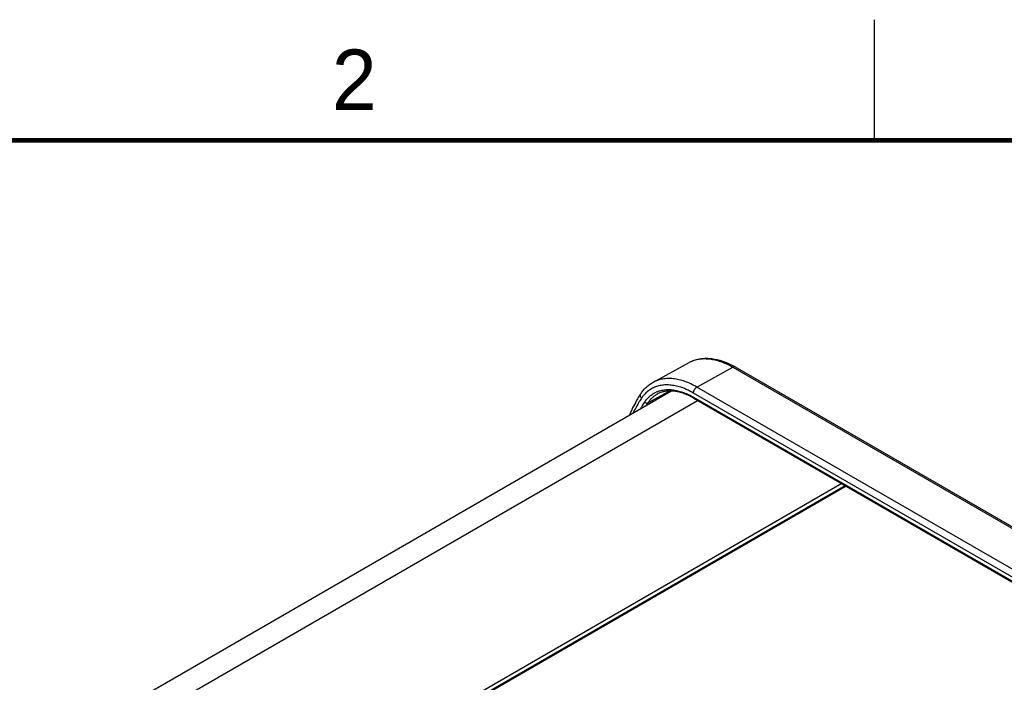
# Model space of a CAD drawing. Header units: inches. Extents: x 0 to 34, y 0 to 22.
# Tile 46 of 47: x 26.2 to 30.3, y 19.3 to 22. Entities that reach past the tile are written whole.
import ezdxf

# ---------------------------------------------------------------- set-up
doc = ezdxf.new("R2010")
doc.units = ezdxf.units.IN
doc.header["$LTSCALE"] = 1.87
doc.header["$MEASUREMENT"] = 0
doc.layers.get('0').update_dxf_attribs({"linetype": 'CONTINUOUS'})
doc.styles.add('TEXTSTYLE_2', font='txt')

msp = doc.modelspace()

# ---------------------------------------------------------------- linework, layer by layer
at = {"color": 2, "linetype": 'CONTINUOUS'}
msp.add_line((29.75, 22), (29.75, 21.5), dxfattribs=at)
at = {"color": 7, "linetype": 'CONTINUOUS'}
for p, q in [((28.8334, 20.4966), (28.9837, 20.5792)), ((28.9962, 20.5851), (28.9966, 20.5853)), ((29.0157, 20.477), (29.1642, 20.5598)), ((29.1642, 20.5598), (32.5016, 18.6328)), ((29.1739, 20.5606), (32.5113, 18.6336)), ((26.657, 19.1603), (28.9079, 20.4599)), ((28.8124, 20.4119), (28.8982, 20.4591)), ((32.3387, 18.5254), (29.0013, 20.4524)), ((32.3531, 18.5501), (29.0157, 20.477)), ((26.7493, 19.1122), (29.0181, 20.4221)), ((29.0013, 20.4352), (32.3387, 18.5082)), ((29.0033, 20.4306), (32.3408, 18.5036)), ((29.6155, 20.0771), (27.3468, 18.7672)), ((27.3609, 18.759), (29.6296, 20.069)), ((29.6346, 20.0661), (27.3659, 18.7562))]:
    msp.add_line(p, q, dxfattribs=at)
at = {"color": 7, "linetype": 'CONTINUOUS', "const_width": 0.02}
msp.add_lwpolyline([(33.5, 21.5), (0.5, 21.5)], dxfattribs=at)
at = {"color": 7, "linetype": 'CONTINUOUS'}
for centre, radius, start, end in [((29.0427, 20.4719), 0.1224, 112.3319, 118.7743), ((29.049, 20.4603), 0.1356, 113.282, 118.8229), ((29.0057, 20.2694), 0.3363, 59.9913, 61.4821), ((29.1586, 20.1964), 0.4529, 145.828, 147.7935), ((28.8926, 20.3555), 0.1107, 111.9996, 114.5879), ((29.1617, 20.1698), 0.4378, 145.8655, 150.2005), ((28.8988, 20.3551), 0.136, 140.3662, 145.8735), ((29.1622, 20.1745), 0.4228, 145.8321, 147.6525), ((28.8562, 20.1757), 0.2943, 59.9977, 60.7742)]:
    msp.add_arc(centre, radius, start, end, dxfattribs=at)
for points, knots in [([(28.9955, 20.5849), (29.0016, 20.5875), (29.0144, 20.592), (29.0346, 20.5958), (29.0556, 20.597), (29.0849, 20.5951), (29.1147, 20.5878), (29.1441, 20.5762), (29.1589, 20.5689), (29.1663, 20.5649)], [0, 0, 0, 0, 0.112976, 0.227791, 0.34537, 0.466611, 0.722486, 0.858522, 1, 1, 1, 1]), ([(28.9966, 20.5853), (29.0024, 20.5877), (29.0147, 20.5916), (29.0339, 20.5948), (29.0542, 20.5953), (29.0753, 20.5933), (29.0971, 20.5887), (29.1193, 20.5815), (29.1419, 20.5719), (29.1567, 20.5641), (29.1642, 20.5598)], [0, 0, 0, 0, 0.107709, 0.218418, 0.333439, 0.453805, 0.58028, 0.713378, 0.853345, 1, 1, 1, 1]), ([(29.1739, 20.5606), (29.1733, 20.561), (29.1718, 20.5616), (29.1693, 20.5616), (29.1667, 20.561), (29.165, 20.5603), (29.1642, 20.5598)], [0, 0, 0, 0, 0.218641, 0.452347, 0.711848, 1, 1, 1, 1]), ([(28.7838, 20.4508), (28.7871, 20.4556), (28.794, 20.4648), (28.8059, 20.4771), (28.819, 20.4879), (28.8285, 20.4939), (28.8334, 20.4966)], [0, 0, 0, 0, 0.255219, 0.505753, 0.753454, 1, 1, 1, 1]), ([(28.9416, 20.4784), (28.9343, 20.4805), (28.9198, 20.4839), (28.8982, 20.4863), (28.8775, 20.4859), (28.8579, 20.4827), (28.8395, 20.4766), (28.8225, 20.4677), (28.8071, 20.4562), (28.7982, 20.4469), (28.7941, 20.4419)], [0, 0, 0, 0, 0.141278, 0.275239, 0.402801, 0.525236, 0.644193, 0.761593, 0.879531, 1, 1, 1, 1]), ([(29.0157, 20.477), (29.0075, 20.4818), (28.9911, 20.4904), (28.9662, 20.5006), (28.9416, 20.5079), (28.9178, 20.5121), (28.8948, 20.5131), (28.8729, 20.5109), (28.8523, 20.5056), (28.8395, 20.4999), (28.8334, 20.4966)], [0, 0, 0, 0, 0.148285, 0.289114, 0.422342, 0.548356, 0.667881, 0.781983, 0.892103, 1, 1, 1, 1]), ([(28.7862, 20.4314), (28.785, 20.4329), (28.783, 20.4361), (28.7815, 20.4413), (28.7816, 20.4464), (28.7829, 20.4495), (28.7838, 20.4508)], [0, 0, 0, 0, 0.274434, 0.532103, 0.771656, 1, 1, 1, 1]), ([(28.7993, 20.4155), (28.8023, 20.4199), (28.8089, 20.4284), (28.8202, 20.4396), (28.8327, 20.449), (28.8418, 20.454), (28.8465, 20.4561)], [0, 0, 0, 0, 0.257674, 0.508386, 0.754768, 1, 1, 1, 1]), ([(28.8124, 20.4119), (28.8149, 20.4157), (28.8204, 20.4229), (28.8298, 20.4327), (28.84, 20.4411), (28.8474, 20.4458), (28.8512, 20.4479)], [0, 0, 0, 0, 0.257466, 0.508617, 0.755366, 1, 1, 1, 1]), ([(28.8511, 20.4581), (28.8563, 20.4602), (28.8673, 20.4637), (28.8846, 20.4666), (28.9027, 20.4671), (28.9286, 20.4645), (28.955, 20.4572), (28.9813, 20.446), (28.9946, 20.439), (29.0013, 20.4352)], [0, 0, 0, 0, 0.107747, 0.218503, 0.333577, 0.453996, 0.713325, 0.853324, 1, 1, 1, 1]), ([(28.9999, 20.4326), (28.993, 20.4364), (28.9794, 20.4433), (28.9587, 20.4515), (28.9385, 20.4573), (28.919, 20.4605), (28.9004, 20.4612), (28.8828, 20.4594), (28.8663, 20.4551), (28.8562, 20.4506), (28.8514, 20.4479)], [0, 0, 0, 0, 0.151176, 0.294132, 0.428662, 0.55508, 0.674049, 0.78675, 0.894712, 1, 1, 1, 1]), ([(29.0013, 20.4524), (28.9915, 20.458), (28.9721, 20.468), (28.9517, 20.4755), (28.9416, 20.4784)], [0, 0, 0, 0, 0.516693, 1, 1, 1, 1]), ([(29.0013, 20.4524), (29.0013, 20.4535), (29.0015, 20.4559), (29.0023, 20.4594), (29.0037, 20.463), (29.0054, 20.4665), (29.0076, 20.4698), (29.0101, 20.4727), (29.0127, 20.4752), (29.0147, 20.4765), (29.0157, 20.477)], [0, 0, 0, 0, 0.114163, 0.237843, 0.367889, 0.501098, 0.634153, 0.763752, 0.886727, 1, 1, 1, 1]), ([(28.7753, 20.4378), (28.7716, 20.4319), (28.7567, 20.407), (28.7441, 20.3809), (28.7358, 20.3607)], [0, 0, 0, 0, 0.244682, 1, 1, 1, 1]), ([(28.7862, 20.4314), (28.783, 20.4267), (28.7703, 20.4072), (28.7592, 20.3867), (28.7516, 20.3708)], [0, 0, 0, 0, 0.245197, 1, 1, 1, 1]), ([(28.7993, 20.4155), (28.8001, 20.4145), (28.802, 20.4127), (28.8055, 20.4112), (28.8091, 20.4108), (28.8114, 20.4114), (28.8124, 20.4119)], [0, 0, 0, 0, 0.263091, 0.525776, 0.773748, 1, 1, 1, 1]), ([(29.0013, 20.4352), (29.0013, 20.4347), (29.0014, 20.4337), (29.0017, 20.4324), (29.0024, 20.4313), (29.003, 20.4308), (29.0033, 20.4306)], [0, 0, 0, 0, 0.288173, 0.548279, 0.782244, 1, 1, 1, 1])]:
    msp.add_open_spline(points, degree=3, knots=knots, dxfattribs=at)

# ---------------------------------------------------------------- texts
at = {"color": 2, "linetype": 'CONTINUOUS', "insert": (27.5025, 21.8762), "char_height": 0.25, "width": 0.25, "attachment_point": 1, "line_spacing_factor": 0.9, "style": 'TEXTSTYLE_2'}
msp.add_mtext('2', dxfattribs=at)

doc.saveas('drawing.dxf')
